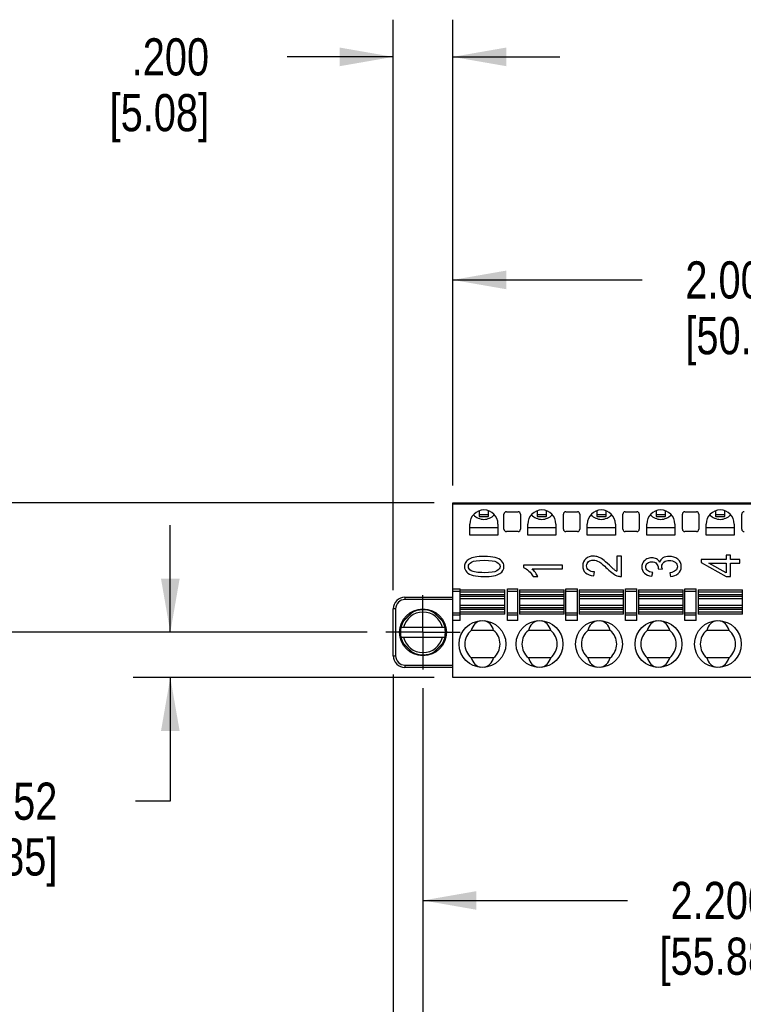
# Model space of a CAD drawing. Header units: inches. Extents: x 0.2 to 16.8, y 0.1 to 10.8.
# Tile 3 of 28: x 5.2 to 7.7, y 2.9 to 6.2. Entities that reach past the tile are written whole.
import ezdxf

# ---------------------------------------------------------------- set-up
doc = ezdxf.new("R2010")
doc.units = ezdxf.units.IN
doc.header["$LTSCALE"] = 0.935
doc.header["$MEASUREMENT"] = 0
doc.linetypes.add('CENTER', pattern=[0.6, 0.375, -0.075, 0.075, -0.075])
doc.layers.get('0').update_dxf_attribs({"linetype": 'CONTINUOUS'})
doc.layers.add('02___PRT_ALL_AXES', color=7, linetype='CONTINUOUS')
doc.layers.add('DIMENSIONS', color=7, linetype='CONTINUOUS')
doc.styles.get("Standard").update_dxf_attribs({"font": 'txt', "width": 0.8})
doc.dimstyles.new('DIMSTYLE_1', dxfattribs={"dimtxt": 0.125, "dimasz": 0.18, "dimexe": 0.125, "dimexo": 0.0625, "dimgap": 0.0625, "dimtad": 0, "dimtih": 1, "dimtoh": 1, "dimdec": 3, "dimzin": 4, "dimdsep": 46, "dimtxsty": 'STANDARD', "dimblk": '_FILLED', "dimblk1": '_FILLED', "dimblk2": '_FILLED', "dimcen": 0.09, "dimadec": 0, "dimazin": 0, "dimtp": 0.01, "dimtm": 0.01, "dimtfac": 1, "dimtdec": 3, "dimtofl": 0, "dimtmove": 0, "dimatfit": 3, "dimldrblk": '_FILLED', "dimfxl": 1, "dimtolj": 1, "dimtzin": 4, "dimarcsym": 0})

# ---------------------------------------------------------------- blocks, each defined once
blk = doc.blocks.new('_FILLED')
at = {"color": 0, "linetype": 'BYBLOCK'}
blk.add_solid([(0, 0), (-1, 0.174), (-1, -0.174)], dxfattribs=at)
blk = doc.blocks.new('*D0')
at = {"layer": 'DIMENSIONS', "color": 2, "linetype": 'CONTINUOUS'}
for p, q in [((6.6058, 3.9823), (6.6058, 3.1433)), ((8.8058, 3.9823), (8.8058, 3.1433)), ((6.6058, 3.2683), (7.2933, 3.2683)), ((8.8058, 3.2683), (8.1183, 3.2683))]:
    blk.add_line(p, q, dxfattribs=at)
at = {"layer": 'DIMENSIONS', "color": 2, "linetype": 'CONTINUOUS', "xscale": 0.18, "yscale": 0.18, "zscale": 0.18, "rotation": 180}
blk.add_blockref('_FILLED', (6.6058, 3.2683), dxfattribs=at)
at = {"layer": 'DIMENSIONS', "color": 2, "linetype": 'CONTINUOUS', "xscale": 0.18, "yscale": 0.18, "zscale": 0.18}
blk.add_blockref('_FILLED', (8.8058, 3.2683), dxfattribs=at)
at = {"layer": 'DIMENSIONS', "color": 2, "linetype": 'CONTINUOUS', "insert": (7.6058, 3.3308), "char_height": 0.125, "width": 0.7, "attachment_point": 2, "line_spacing_factor": 0.9}
blk.add_mtext('2.200\\P[55.88]', dxfattribs=at)
blk = doc.blocks.new('*D1')
at = {"layer": 'DIMENSIONS', "color": 2, "linetype": 'CONTINUOUS'}
for p, q in [((6.7058, 4.6635), (6.7058, 5.4799)), ((8.7058, 4.6635), (8.7058, 5.4799)), ((6.7058, 5.3549), (7.3433, 5.3549)), ((8.7058, 5.3549), (8.0683, 5.3549))]:
    blk.add_line(p, q, dxfattribs=at)
at = {"layer": 'DIMENSIONS', "color": 2, "linetype": 'CONTINUOUS', "xscale": 0.18, "yscale": 0.18, "zscale": 0.18, "rotation": 180}
blk.add_blockref('_FILLED', (6.7058, 5.3549), dxfattribs=at)
at = {"layer": 'DIMENSIONS', "color": 2, "linetype": 'CONTINUOUS', "xscale": 0.18, "yscale": 0.18, "zscale": 0.18}
blk.add_blockref('_FILLED', (8.7058, 5.3549), dxfattribs=at)
at = {"layer": 'DIMENSIONS', "color": 2, "linetype": 'CONTINUOUS', "insert": (7.6558, 5.4174), "char_height": 0.125, "width": 0.6, "attachment_point": 2, "line_spacing_factor": 0.9}
blk.add_mtext('2.000\\P[50.8]', dxfattribs=at)
blk = doc.blocks.new('*D2')
at = {"layer": 'DIMENSIONS', "color": 2, "linetype": 'CONTINUOUS'}
for p, q in [((6.5058, 4.0286), (6.5058, 2.3933)), ((6.6058, 3.9823), (6.6058, 2.3933)), ((6.5058, 2.5183), (6.1692, 2.5183)), ((6.6058, 2.5183), (6.9658, 2.5183))]:
    blk.add_line(p, q, dxfattribs=at)
at = {"layer": 'DIMENSIONS', "color": 2, "linetype": 'CONTINUOUS', "xscale": 0.18, "yscale": 0.18, "zscale": 0.18}
blk.add_blockref('_FILLED', (6.5058, 2.5183), dxfattribs=at)
at = {"layer": 'DIMENSIONS', "color": 2, "linetype": 'CONTINUOUS', "xscale": 0.18, "yscale": 0.18, "zscale": 0.18, "rotation": 180}
blk.add_blockref('_FILLED', (6.6058, 2.5183), dxfattribs=at)
at = {"layer": 'DIMENSIONS', "color": 2, "linetype": 'CONTINUOUS', "insert": (5.9067, 2.5808), "char_height": 0.125, "width": 0.6, "attachment_point": 3, "line_spacing_factor": 0.9}
blk.add_mtext('.100\\P[2.54]', dxfattribs=at)
blk = doc.blocks.new('*D6')
at = {"layer": 'DIMENSIONS', "color": 2, "linetype": 'CONTINUOUS'}
for p, q in [((5.7558, 4.1699), (5.7558, 4.5299)), ((6.4182, 4.1699), (5.6308, 4.1699)), ((6.6433, 4.0183), (5.6308, 4.0183)), ((5.7558, 4.0183), (5.7558, 3.6021)), ((5.7558, 3.6021), (5.6383, 3.6021))]:
    blk.add_line(p, q, dxfattribs=at)
at = {"layer": 'DIMENSIONS', "color": 2, "linetype": 'CONTINUOUS', "xscale": 0.18, "yscale": 0.18, "zscale": 0.18}
for p, rotation in [((5.7558, 4.1699), 270), ((5.7558, 4.0183), 90)]:
    blk.add_blockref('_FILLED', p, dxfattribs=dict(at, rotation=rotation))
at = {"layer": 'DIMENSIONS', "color": 2, "linetype": 'CONTINUOUS', "insert": (5.3758, 3.6646), "char_height": 0.125, "width": 0.6, "attachment_point": 3, "line_spacing_factor": 0.9}
blk.add_mtext('.152\\P[3.85]', dxfattribs=at)
blk = doc.blocks.new('*D7')
at = {"layer": 'DIMENSIONS', "color": 2, "linetype": 'CONTINUOUS'}
for p, q in [((5.0058, 5.1341), (4.8883, 5.1341)), ((5.0058, 4.6049), (5.0058, 5.1341)), ((6.6433, 4.6049), (4.8808, 4.6049)), ((6.4182, 4.1699), (4.8808, 4.1699)), ((5.0058, 4.1699), (5.0058, 3.8099))]:
    blk.add_line(p, q, dxfattribs=at)
at = {"layer": 'DIMENSIONS', "color": 2, "linetype": 'CONTINUOUS', "xscale": 0.18, "yscale": 0.18, "zscale": 0.18}
for p, rotation in [((5.0058, 4.6049), 270), ((5.0058, 4.1699), 90)]:
    blk.add_blockref('_FILLED', p, dxfattribs=dict(at, rotation=rotation))
at = {"layer": 'DIMENSIONS', "color": 2, "linetype": 'CONTINUOUS', "insert": (4.5258, 5.1966), "char_height": 0.125, "width": 0.7, "attachment_point": 3, "line_spacing_factor": 0.9}
blk.add_mtext('.435\\P[11.05]', dxfattribs=at)
blk = doc.blocks.new('*D13')
at = {"layer": 'DIMENSIONS', "color": 2, "linetype": 'CONTINUOUS'}
for p, q in [((6.5058, 4.3111), (6.5058, 6.2299)), ((6.7058, 4.6635), (6.7058, 6.2299)), ((6.5058, 6.1049), (6.1487, 6.1049)), ((6.7058, 6.1049), (7.0658, 6.1049))]:
    blk.add_line(p, q, dxfattribs=at)
at = {"layer": 'DIMENSIONS', "color": 2, "linetype": 'CONTINUOUS', "xscale": 0.18, "yscale": 0.18, "zscale": 0.18}
blk.add_blockref('_FILLED', (6.5058, 6.1049), dxfattribs=at)
at = {"layer": 'DIMENSIONS', "color": 2, "linetype": 'CONTINUOUS', "xscale": 0.18, "yscale": 0.18, "zscale": 0.18, "rotation": 180}
blk.add_blockref('_FILLED', (6.7058, 6.1049), dxfattribs=at)
at = {"layer": 'DIMENSIONS', "color": 2, "linetype": 'CONTINUOUS', "insert": (5.8862, 6.1674), "char_height": 0.125, "width": 0.6, "attachment_point": 3, "line_spacing_factor": 0.9}
blk.add_mtext('.200\\P[5.08]', dxfattribs=at)

msp = doc.modelspace()

# ---------------------------------------------------------------- linework, layer by layer
at = {"color": 7, "linetype": 'CONTINUOUS'}
for p, q in [((6.7058, 4.0183), (6.7058, 4.6049)), ((6.7058, 4.6049), (8.7058, 4.6049)), ((8.7058, 4.601), (6.7058, 4.601)), ((6.795, 4.5782), (6.795, 4.5593)), ((6.8265, 4.5593), (6.8265, 4.5782)), ((6.8862, 4.5754), (6.9255, 4.5754)), ((6.9901, 4.5782), (6.9901, 4.5593)), ((7.0216, 4.5593), (7.0216, 4.5782)), ((7.0862, 4.5754), (7.1255, 4.5754)), ((7.1901, 4.5782), (7.1901, 4.5593)), ((7.2216, 4.5593), (7.2216, 4.5782)), ((7.2862, 4.5754), (7.3255, 4.5754)), ((7.3901, 4.5782), (7.3901, 4.5593)), ((7.4216, 4.5593), (7.4216, 4.5782)), ((7.4862, 4.5754), (7.5255, 4.5754)), ((7.5901, 4.5782), (7.5901, 4.5593)), ((7.6216, 4.5593), (7.6216, 4.5782)), ((6.8265, 4.5653), (6.795, 4.5653)), ((6.795, 4.5593), (6.8265, 4.5593)), ((6.8783, 4.5163), (6.8783, 4.5675)), ((6.9334, 4.5675), (6.9334, 4.5163)), ((7.0216, 4.5653), (6.9901, 4.5653)), ((6.9901, 4.5593), (7.0216, 4.5593)), ((7.0783, 4.5163), (7.0783, 4.5675)), ((7.1334, 4.5675), (7.1334, 4.5163)), ((7.2216, 4.5653), (7.1901, 4.5653)), ((7.1901, 4.5593), (7.2216, 4.5593)), ((7.2783, 4.5163), (7.2783, 4.5675)), ((7.3334, 4.5675), (7.3334, 4.5163)), ((7.4216, 4.5653), (7.3901, 4.5653)), ((7.3901, 4.5593), (7.4216, 4.5593)), ((7.4783, 4.5163), (7.4783, 4.5675)), ((7.5334, 4.5675), (7.5334, 4.5163)), ((7.6216, 4.5653), (7.5901, 4.5653)), ((7.5901, 4.5593), (7.6216, 4.5593)), ((7.6783, 4.5163), (7.6783, 4.5675)), ((6.7635, 4.4963), (6.7635, 4.5341)), ((6.858, 4.5207), (6.7635, 4.5207)), ((6.858, 4.5341), (6.858, 4.4963)), ((6.9255, 4.5085), (6.8862, 4.5085)), ((6.9586, 4.4963), (6.9586, 4.5341)), ((7.0531, 4.5207), (6.9586, 4.5207)), ((7.0531, 4.5341), (7.0531, 4.4963)), ((7.1255, 4.5085), (7.0862, 4.5085)), ((7.1586, 4.4963), (7.1586, 4.5341)), ((7.2531, 4.5207), (7.1586, 4.5207)), ((7.2531, 4.5341), (7.2531, 4.4963)), ((7.3255, 4.5085), (7.2862, 4.5085)), ((7.3586, 4.4963), (7.3586, 4.5341)), ((7.4531, 4.5207), (7.3586, 4.5207)), ((7.4531, 4.5341), (7.4531, 4.4963)), ((7.5255, 4.5085), (7.4862, 4.5085)), ((7.5586, 4.4963), (7.5586, 4.5341)), ((7.6531, 4.5207), (7.5586, 4.5207)), ((7.6531, 4.5341), (7.6531, 4.4963)), ((6.858, 4.4963), (6.7635, 4.4963)), ((7.0531, 4.4963), (6.9586, 4.4963)), ((7.2531, 4.4963), (7.1586, 4.4963)), ((7.4531, 4.4963), (7.3586, 4.4963)), ((7.6531, 4.4963), (7.5586, 4.4963)), ((7.2583, 4.4262), (7.2583, 4.3752)), ((7.2736, 4.4262), (7.2583, 4.4262)), ((7.2736, 4.3575), (7.2736, 4.4262)), ((7.5414, 4.4152), (7.5414, 4.4048)), ((7.6256, 4.4152), (7.5414, 4.4152)), ((7.5414, 4.4048), (7.6256, 4.3573)), ((7.6256, 4.4292), (7.6256, 4.4152)), ((7.6403, 4.4292), (7.6256, 4.4292)), ((7.6403, 4.4152), (7.6403, 4.4292)), ((7.6714, 4.4152), (7.6403, 4.4152)), ((7.6714, 4.4024), (7.6714, 4.4152)), ((6.9442, 4.3956), (6.9442, 4.3874)), ((7.0747, 4.3956), (6.9442, 4.3956)), ((6.973, 4.3829), (7.0747, 4.3829)), ((7.0747, 4.3829), (7.0747, 4.3956)), ((7.1807, 4.3599), (7.1824, 4.373)), ((7.3757, 4.3586), (7.3785, 4.3714)), ((7.3971, 4.386), (7.397, 4.3839)), ((7.397, 4.3839), (7.411, 4.3825)), ((7.567, 4.4024), (7.6256, 4.4024)), ((7.6256, 4.3699), (7.567, 4.4024)), ((7.6256, 4.4024), (7.6256, 4.3699)), ((7.6403, 4.3573), (7.6403, 4.4024)), ((7.6403, 4.4024), (7.6714, 4.4024)), ((6.9768, 4.3573), (6.9923, 4.3573)), ((7.4361, 4.3701), (7.4382, 4.3573)), ((7.6256, 4.3573), (7.6403, 4.3573)), ((6.7058, 4.3156), (6.731, 4.3156)), ((6.731, 4.3077), (6.7058, 4.3077)), ((6.731, 4.2093), (6.731, 4.3156)), ((6.731, 4.3128), (6.8807, 4.3128)), ((6.8807, 4.3049), (6.731, 4.3049)), ((6.8807, 4.2309), (6.8807, 4.3128)), ((6.8905, 4.2093), (6.8905, 4.3156)), ((6.8905, 4.3156), (6.9251, 4.3156)), ((6.9251, 4.3077), (6.8905, 4.3077)), ((6.9251, 4.2093), (6.9251, 4.3156)), ((6.931, 4.3128), (6.931, 4.2309)), ((6.931, 4.3128), (7.0807, 4.3128)), ((7.0807, 4.3049), (6.931, 4.3049)), ((7.0807, 4.2309), (7.0807, 4.3128)), ((7.0866, 4.2093), (7.0866, 4.3156)), ((7.0866, 4.3156), (7.1251, 4.3156)), ((7.1251, 4.3077), (7.0866, 4.3077)), ((7.1251, 4.2093), (7.1251, 4.3156)), ((7.131, 4.3128), (7.131, 4.2309)), ((7.131, 4.3128), (7.2807, 4.3128)), ((7.2807, 4.3049), (7.131, 4.3049)), ((7.2807, 4.2309), (7.2807, 4.3128)), ((7.2866, 4.2093), (7.2866, 4.3156)), ((7.2866, 4.3156), (7.3251, 4.3156)), ((7.3251, 4.3077), (7.2866, 4.3077)), ((7.3251, 4.2093), (7.3251, 4.3156)), ((7.331, 4.3128), (7.331, 4.2309)), ((7.331, 4.3128), (7.4807, 4.3128)), ((7.4807, 4.3049), (7.331, 4.3049)), ((7.4807, 4.2309), (7.4807, 4.3128)), ((7.4866, 4.2093), (7.4866, 4.3156)), ((7.4866, 4.3156), (7.5251, 4.3156)), ((7.5251, 4.3077), (7.4866, 4.3077)), ((7.5251, 4.2093), (7.5251, 4.3156)), ((7.531, 4.3128), (7.531, 4.2309)), ((7.531, 4.3128), (7.6807, 4.3128)), ((7.6807, 4.3049), (7.531, 4.3049)), ((7.6807, 4.2309), (7.6807, 4.3128)), ((6.5452, 4.288), (6.5452, 4.2801)), ((6.5452, 4.288), (6.7058, 4.288)), ((6.7058, 4.2801), (6.5452, 4.2801)), ((6.731, 4.2975), (6.8807, 4.2975)), ((6.8807, 4.2899), (6.731, 4.2899)), ((6.731, 4.2833), (6.8807, 4.2833)), ((6.931, 4.2975), (7.0807, 4.2975)), ((7.0807, 4.2899), (6.931, 4.2899)), ((6.931, 4.2833), (7.0807, 4.2833)), ((7.131, 4.2975), (7.2807, 4.2975)), ((7.2807, 4.2899), (7.131, 4.2899)), ((7.131, 4.2833), (7.2807, 4.2833)), ((7.331, 4.2975), (7.4807, 4.2975)), ((7.4807, 4.2899), (7.331, 4.2899)), ((7.331, 4.2833), (7.4807, 4.2833)), ((7.531, 4.2975), (7.6807, 4.2975)), ((7.6807, 4.2899), (7.531, 4.2899)), ((7.531, 4.2833), (7.6807, 4.2833)), ((6.5058, 4.0911), (6.5058, 4.2486)), ((6.5137, 4.2486), (6.5058, 4.2486)), ((6.5137, 4.2486), (6.5137, 4.0911)), ((6.5332, 4.2002), (6.5748, 4.2418)), ((6.535, 4.2033), (6.5732, 4.2415)), ((6.6785, 4.2002), (6.6368, 4.2419)), ((6.6385, 4.2415), (6.6768, 4.2033)), ((6.8807, 4.2604), (6.731, 4.2604)), ((6.731, 4.2538), (6.8807, 4.2538)), ((6.8807, 4.2462), (6.731, 4.2462)), ((6.731, 4.2388), (6.8807, 4.2388)), ((7.0807, 4.2604), (6.931, 4.2604)), ((6.931, 4.2538), (7.0807, 4.2538)), ((7.0807, 4.2462), (6.931, 4.2462)), ((6.931, 4.2388), (7.0807, 4.2388)), ((7.2807, 4.2604), (7.131, 4.2604)), ((7.131, 4.2538), (7.2807, 4.2538)), ((7.2807, 4.2462), (7.131, 4.2462)), ((7.131, 4.2388), (7.2807, 4.2388)), ((7.4807, 4.2604), (7.331, 4.2604)), ((7.331, 4.2538), (7.4807, 4.2538)), ((7.4807, 4.2462), (7.331, 4.2462)), ((7.331, 4.2388), (7.4807, 4.2388)), ((7.6807, 4.2604), (7.531, 4.2604)), ((7.531, 4.2538), (7.6807, 4.2538)), ((7.6807, 4.2462), (7.531, 4.2462)), ((7.531, 4.2388), (7.6807, 4.2388)), ((6.7058, 4.2355), (6.731, 4.2355)), ((6.731, 4.2281), (6.7058, 4.2281)), ((6.731, 4.2093), (6.7058, 4.2093)), ((6.8807, 4.2309), (6.731, 4.2309)), ((6.8905, 4.2355), (6.9251, 4.2355)), ((6.9251, 4.2281), (6.8905, 4.2281)), ((6.9251, 4.2093), (6.8905, 4.2093)), ((7.0807, 4.2309), (6.931, 4.2309)), ((7.0866, 4.2355), (7.1251, 4.2355)), ((7.1251, 4.2281), (7.0866, 4.2281)), ((7.1251, 4.2093), (7.0866, 4.2093)), ((7.2807, 4.2309), (7.131, 4.2309)), ((7.2866, 4.2355), (7.3251, 4.2355)), ((7.3251, 4.2281), (7.2866, 4.2281)), ((7.3251, 4.2093), (7.2866, 4.2093)), ((7.4807, 4.2309), (7.331, 4.2309)), ((7.4866, 4.2355), (7.5251, 4.2355)), ((7.5251, 4.2281), (7.4866, 4.2281)), ((7.5251, 4.2093), (7.4866, 4.2093)), ((7.6807, 4.2309), (7.531, 4.2309)), ((6.68, 4.1856), (6.5317, 4.1856)), ((6.8436, 4.1764), (6.7681, 4.1764)), ((7.0357, 4.1764), (6.9602, 4.1764)), ((7.2357, 4.1764), (7.1602, 4.1764)), ((7.4357, 4.1764), (7.3602, 4.1764)), ((7.6357, 4.1764), (7.5602, 4.1764)), ((6.5317, 4.1541), (6.68, 4.1541)), ((6.5749, 4.0978), (6.5332, 4.1395)), ((6.6369, 4.0979), (6.6785, 4.1395)), ((6.5732, 4.0982), (6.5349, 4.1365)), ((6.6767, 4.1365), (6.6385, 4.0982)), ((6.5058, 4.0911), (6.5137, 4.0911)), ((6.8436, 4.0846), (6.7681, 4.0846)), ((7.0357, 4.0846), (6.9602, 4.0846)), ((7.2357, 4.0846), (7.1602, 4.0846)), ((7.4357, 4.0846), (7.3602, 4.0846)), ((7.6357, 4.0846), (7.5602, 4.0846)), ((6.5452, 4.0596), (6.5452, 4.0518)), ((6.5452, 4.0596), (6.7058, 4.0596)), ((6.7058, 4.0518), (6.5452, 4.0518)), ((8.7058, 4.0183), (6.7058, 4.0183))]:
    msp.add_line(p, q, dxfattribs=at)
for centre in [(6.6058, 4.1699), (6.8058, 4.1305), (6.998, 4.1305), (7.198, 4.1305), (7.398, 4.1305), (7.598, 4.1305)]:
    msp.add_circle(centre, 0.0787, dxfattribs=at)
for centre, radius, start, end in [((6.8108, 4.5341), 0.0472, 0, 180), ((6.8862, 4.5675), 0.00787, 90, 180), ((6.9255, 4.5675), 0.00787, 0, 90), ((7.0058, 4.5341), 0.0472, 0, 180), ((7.0862, 4.5675), 0.00787, 90, 180), ((7.1255, 4.5675), 0.00787, 0, 90), ((7.2058, 4.5341), 0.0472, 0, 180), ((7.2862, 4.5675), 0.00787, 90, 180), ((7.3255, 4.5675), 0.00787, 0, 90), ((7.4058, 4.5341), 0.0472, 0, 180), ((7.4862, 4.5675), 0.00787, 90, 180), ((7.5255, 4.5675), 0.00787, 0, 90), ((7.6058, 4.5341), 0.0472, 0, 180), ((7.6862, 4.5675), 0.00787, 90, 180), ((6.8862, 4.5163), 0.00787, 180, 270), ((6.9255, 4.5163), 0.00787, 270, 360), ((7.0862, 4.5163), 0.00787, 180, 270), ((7.1255, 4.5163), 0.00787, 270, 360), ((7.2862, 4.5163), 0.00787, 180, 270), ((7.3255, 4.5163), 0.00787, 270, 360), ((7.4862, 4.5163), 0.00787, 180, 270), ((7.5255, 4.5163), 0.00787, 270, 360), ((7.6862, 4.5163), 0.00787, 180, 270), ((7.1792, 4.3785), 0.0475, 71.1761, 90.0216), ((7.2825, 4.4237), 0.0543, 232.7045, 243.4465), ((7.2724, 4.3914), 0.0339, 253.1465, 272.1492), ((6.5452, 4.2486), 0.0394, 90, 180), ((6.5452, 4.2486), 0.0315, 90, 180), ((6.6058, 4.1699), 0.0758, 63.9977, 120.1171), ((6.6058, 4.1699), 0.0758, 149.7489, 210.2511), ((6.6058, 4.1699), 0.0679, 13.408, 166.592), ((6.6058, 4.1699), 0.0758, 62.3077, 63.1286), ((6.6058, 4.1699), 0.0758, 329.7489, 30.2559), ((6.8058, 4.1305), 0.0594, 129.4161, 230.5839), ((6.8058, 4.1305), 0.0594, 309.4161, 50.5839), ((6.998, 4.1305), 0.0594, 129.4161, 230.5839), ((6.998, 4.1305), 0.0594, 309.4161, 50.5839), ((7.198, 4.1305), 0.0594, 129.4161, 230.5839), ((7.198, 4.1305), 0.0594, 309.4161, 50.5839), ((7.398, 4.1305), 0.0594, 129.4161, 230.5839), ((7.398, 4.1305), 0.0594, 309.4161, 50.5839), ((7.598, 4.1305), 0.0594, 129.4161, 230.5839), ((7.598, 4.1305), 0.0594, 309.4161, 50.5839), ((6.6058, 4.1699), 0.0679, 193.408, 346.592), ((6.5452, 4.0911), 0.0394, 180, 270), ((6.5452, 4.0911), 0.0315, 180, 270), ((6.6058, 4.1699), 0.0758, 242.3077, 300.1171)]:
    msp.add_arc(centre, radius, start, end, dxfattribs=at)
for centre, major_axis, ratio, start_param, end_param in [((6.8108, 4.597), (0.0472, 0), 1, -2.402196, -1.570796), ((6.8108, 4.597), (0, 0.0472), 1, -3.141593, -2.309922), ((7.0058, 4.597), (0.0472, 0), 1, -2.402196, -0.739126), ((7.2058, 4.597), (0, 0.0472), 1, -3.972992, -2.309922), ((7.4058, 4.597), (0, 0.0472), 1, -3.972992, -3.141593), ((7.4058, 4.597), (0.0472, 0), 1, -1.570796, -0.739126), ((7.6058, 4.597), (0, 0.0472), 1, -3.972992, -2.309922), ((6.8058, 4.1597), (0, 0.0496), 0.80869, 0.146791, 1.226157), ((6.8058, 4.1597), (0, 0.0496), 0.80869, -1.226157, -0.151673), ((6.998, 4.1597), (0, 0.0496), 0.80869, 0.146791, 1.226157), ((6.998, 4.1597), (0, 0.0496), 0.80869, -1.226157, -0.151673), ((7.198, 4.1597), (0, 0.0496), 0.80869, 0.146791, 1.226157), ((7.198, 4.1597), (0, 0.0496), 0.80869, -1.226157, -0.151673), ((7.398, 4.1597), (0, 0.0496), 0.80869, 0.146791, 1.226157), ((7.398, 4.1597), (0, 0.0496), 0.80869, -1.226157, -0.151673), ((7.598, 4.1597), (0, 0.0496), 0.80869, 0.146791, 1.226157), ((7.598, 4.1597), (0, 0.0496), 0.80869, -1.226157, -0.151673), ((6.8058, 4.1014), (0, 0.0496), 0.80869, -4.36775, -3.293266), ((6.8058, 4.1014), (0, 0.0496), 0.80869, -2.994801, -1.915436), ((6.998, 4.1014), (0, 0.0496), 0.80869, -4.36775, -3.293266), ((6.998, 4.1014), (0, 0.0496), 0.80869, -2.994801, -1.915436), ((7.198, 4.1014), (0, 0.0496), 0.80869, -4.36775, -3.293266), ((7.198, 4.1014), (0, 0.0496), 0.80869, -2.994801, -1.915436), ((7.398, 4.1014), (0, 0.0496), 0.80869, -4.36775, -3.293266), ((7.398, 4.1014), (0, 0.0496), 0.80869, -2.994801, -1.915436), ((7.598, 4.1014), (0, 0.0496), 0.80869, -4.36775, -3.293266), ((7.598, 4.1014), (0, 0.0496), 0.80869, -2.994801, -1.915436)]:
    msp.add_ellipse(centre, major_axis=major_axis, ratio=ratio, start_param=start_param, end_param=end_param, dxfattribs=at)
for points in [[(6.7496, 4.4059), (6.7467, 4.4017), (6.7453, 4.3968), (6.7453, 4.3912)], [(6.7617, 4.4163), (6.7564, 4.4136), (6.7524, 4.4101), (6.7496, 4.4059)], [(6.7585, 4.3911), (6.7585, 4.397), (6.7621, 4.402), (6.7691, 4.406)], [(6.7811, 4.4228), (6.7734, 4.4212), (6.767, 4.419), (6.7617, 4.4163)], [(6.7691, 4.406), (6.7762, 4.41), (6.7904, 4.412), (6.8117, 4.412)], [(6.8117, 4.4251), (6.7989, 4.4251), (6.7887, 4.4244), (6.7811, 4.4228)], [(6.8487, 4.4213), (6.8393, 4.4239), (6.827, 4.4251), (6.8117, 4.4251)], [(6.8117, 4.412), (6.833, 4.412), (6.8472, 4.41), (6.8543, 4.406)], [(6.8704, 4.4101), (6.8653, 4.4151), (6.8581, 4.4188), (6.8487, 4.4213)], [(6.8543, 4.406), (6.8614, 4.402), (6.8649, 4.397), (6.8649, 4.3912)], [(6.8781, 4.3912), (6.8781, 4.3988), (6.8756, 4.4051), (6.8704, 4.4101)], [(7.1535, 4.4173), (7.1466, 4.4115), (7.1431, 4.4036), (7.1431, 4.3936)], [(7.1792, 4.4261), (7.169, 4.4261), (7.1604, 4.4231), (7.1535, 4.4173)], [(7.1563, 4.3934), (7.1563, 4.3992), (7.1585, 4.4039), (7.1629, 4.4075)], [(7.1629, 4.4075), (7.1672, 4.4111), (7.1725, 4.4129), (7.1788, 4.4129)], [(7.1788, 4.4129), (7.1849, 4.4129), (7.1913, 4.4109), (7.1981, 4.407)], [(7.2104, 4.415), (7.2049, 4.419), (7.1996, 4.4218), (7.1945, 4.4235)], [(7.1981, 4.407), (7.2048, 4.403), (7.214, 4.3953), (7.2256, 4.3841)], [(7.2333, 4.3953), (7.2236, 4.4045), (7.216, 4.411), (7.2104, 4.415)], [(7.3466, 4.4055), (7.3436, 4.4007), (7.342, 4.3956), (7.342, 4.3899)], [(7.359, 4.4165), (7.3538, 4.4139), (7.3496, 4.4103), (7.3466, 4.4055)], [(7.3758, 4.4203), (7.3699, 4.4203), (7.3643, 4.419), (7.359, 4.4165)], [(7.3609, 4.4024), (7.3648, 4.4056), (7.3696, 4.4072), (7.3754, 4.4072)], [(7.3754, 4.4072), (7.3829, 4.4072), (7.3883, 4.405), (7.3918, 4.4007)], [(7.3911, 4.4167), (7.3865, 4.4191), (7.3814, 4.4203), (7.3758, 4.4203)], [(7.4021, 4.406), (7.3994, 4.4107), (7.3957, 4.4143), (7.3911, 4.4167)], [(7.4132, 4.4203), (7.4076, 4.4169), (7.4039, 4.4121), (7.4021, 4.406)], [(7.4092, 4.3915), (7.4092, 4.3974), (7.4116, 4.4023), (7.4164, 4.4061)], [(7.4341, 4.4254), (7.4258, 4.4254), (7.4188, 4.4237), (7.4132, 4.4203)], [(7.4164, 4.4061), (7.4212, 4.41), (7.4272, 4.4119), (7.4345, 4.4119)], [(7.463, 4.4155), (7.4551, 4.4221), (7.4455, 4.4254), (7.4341, 4.4254)], [(7.4345, 4.4119), (7.4422, 4.4119), (7.4487, 4.4097), (7.4538, 4.4056)], [(7.4538, 4.4056), (7.459, 4.4015), (7.4616, 4.3964), (7.4616, 4.3904)], [(7.4748, 4.3904), (7.4748, 4.4004), (7.4709, 4.4088), (7.463, 4.4155)], [(6.7453, 4.3912), (6.7453, 4.3836), (6.7479, 4.3773), (6.753, 4.3724)], [(6.753, 4.3724), (6.7581, 4.3674), (6.7653, 4.3636), (6.7747, 4.3611)], [(6.7679, 4.3771), (6.7616, 4.3805), (6.7585, 4.3852), (6.7585, 4.3911)], [(6.8117, 4.3704), (6.7905, 4.3704), (6.7758, 4.3726), (6.7679, 4.3771)], [(6.8544, 4.3764), (6.8473, 4.3724), (6.8331, 4.3704), (6.8117, 4.3704)], [(6.8649, 4.3912), (6.8649, 4.3853), (6.8615, 4.3804), (6.8544, 4.3764)], [(6.8646, 4.3676), (6.8736, 4.3733), (6.8781, 4.3812), (6.8781, 4.3912)], [(6.9442, 4.3874), (6.9499, 4.3851), (6.9556, 4.3814), (6.9616, 4.376)], [(6.9616, 4.376), (6.9676, 4.3707), (6.9727, 4.3644), (6.9768, 4.3573)], [(6.9841, 4.3707), (6.9804, 4.3757), (6.9768, 4.3797), (6.973, 4.3829)], [(6.9923, 4.3573), (6.9905, 4.3613), (6.9877, 4.3658), (6.9841, 4.3707)], [(7.1431, 4.3936), (7.1431, 4.3837), (7.1464, 4.3758), (7.1527, 4.37)], [(7.1632, 4.3786), (7.1586, 4.3823), (7.1563, 4.3872), (7.1563, 4.3934)], [(7.1824, 4.373), (7.1742, 4.373), (7.1678, 4.3749), (7.1632, 4.3786)], [(7.2256, 4.3841), (7.233, 4.3768), (7.2396, 4.3711), (7.2453, 4.3673)], [(7.2497, 4.3806), (7.2468, 4.3827), (7.2413, 4.3877), (7.2333, 4.3953)], [(7.342, 4.3899), (7.342, 4.3816), (7.345, 4.3748), (7.3509, 4.3692)], [(7.3551, 4.3902), (7.3551, 4.3951), (7.3571, 4.3992), (7.3609, 4.4024)], [(7.3609, 4.3777), (7.3571, 4.381), (7.3551, 4.3852), (7.3551, 4.3902)], [(7.3785, 4.3714), (7.3707, 4.3723), (7.3649, 4.3744), (7.3609, 4.3777)], [(7.3918, 4.4007), (7.3954, 4.3963), (7.3971, 4.3914), (7.3971, 4.386)], [(7.411, 4.3825), (7.4098, 4.386), (7.4092, 4.3891), (7.4092, 4.3915)], [(7.4557, 4.3775), (7.4517, 4.374), (7.4451, 4.3715), (7.4361, 4.3701)], [(7.4616, 4.3904), (7.4616, 4.3853), (7.4597, 4.3811), (7.4557, 4.3775)], [(7.4646, 4.3676), (7.4715, 4.3736), (7.4748, 4.3812), (7.4748, 4.3904)], [(6.7747, 4.3611), (6.7841, 4.3585), (6.7964, 4.3573), (6.8117, 4.3573)], [(6.8117, 4.3573), (6.8362, 4.3573), (6.8538, 4.3607), (6.8646, 4.3676)], [(7.1527, 4.37), (7.1591, 4.3641), (7.1685, 4.3607), (7.1807, 4.3599)], [(7.2453, 4.3673), (7.2509, 4.3635), (7.2567, 4.3606), (7.2625, 4.3589)], [(7.3509, 4.3692), (7.3567, 4.3637), (7.365, 4.3602), (7.3757, 4.3586)], [(7.4382, 4.3573), (7.449, 4.3582), (7.4579, 4.3616), (7.4646, 4.3676)]]:
    msp.add_open_spline(points, degree=3, dxfattribs=at)
at = {"layer": '02___PRT_ALL_AXES', "color": 7, "linetype": 'CENTER'}
for q in [(6.6058, 4.295), (6.4807, 4.1699), (6.6058, 4.0448), (6.7309, 4.1699)]:
    msp.add_line((6.6058, 4.1699), q, dxfattribs=at)

# ---------------------------------------------------------------- dimensions: what is measured, and where the dimension line sits
at = {"layer": 'DIMENSIONS', "color": 2, "linetype": 'CONTINUOUS'}
for base, p1, p2, angle, picture, middle in [((6.5058, 6.1049), (6.7058, 4.601), (6.5058, 4.2486), 180, '*D13', (5.7862, 6.0112)), ((5.0058, 4.6049), (6.4807, 4.1699), (6.7058, 4.6049), 90, '*D7', (4.4758, 5.0403)), ((5.7558, 4.1699), (6.7058, 4.0183), (6.4807, 4.1699), 90, '*D6', (5.2758, 3.5083)), ((6.5058, 2.5183), (6.6058, 4.0448), (6.5058, 4.0911), 180, '*D2', (5.8067, 2.4246))]:
    dim = msp.add_linear_dim(base=base, p1=p1, p2=p2, angle=angle, dimstyle='DIMSTYLE_1', dxfattribs=at)
    dim.commit()
    dim.dimension.update_dxf_attribs({"geometry": picture, "text_midpoint": middle, "dimtype": 160})
for base, p1, p2, picture, middle in [((8.7058, 5.3549), (6.7058, 4.601), (8.7058, 4.601), '*D1', (7.7058, 5.2612)), ((8.8058, 3.2683), (6.6058, 4.0448), (8.8058, 4.0448), '*D0', (7.7058, 3.1746))]:
    dim = msp.add_linear_dim(base=base, p1=p1, p2=p2, dimstyle='DIMSTYLE_1', dxfattribs=at)
    dim.commit()
    dim.dimension.update_dxf_attribs({"geometry": picture, "text_midpoint": middle, "dimtype": 160})

doc.saveas('drawing.dxf')
